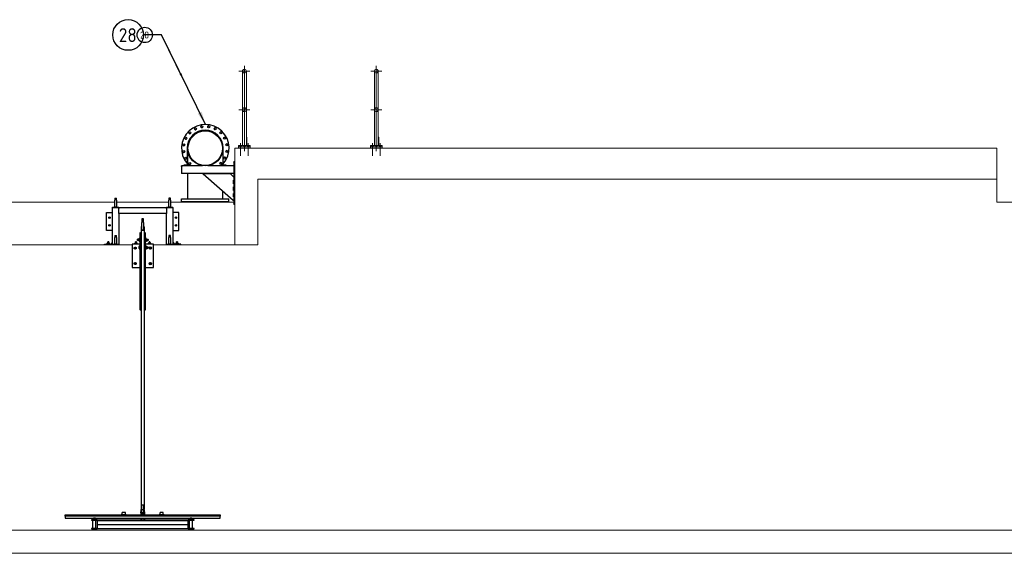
# Model space of a CAD drawing. Extents: x -89225 to 110569, y 13360 to 87647.
# Tile 169 of 256: x 47128 to 59887, y 15425 to 22342. Entities that reach past the tile are written whole.
import ezdxf

# ---------------------------------------------------------------- set-up
doc = ezdxf.new("R2010")
doc.units = 0
for name, color, linetype in [('Beluchtingstank', 253, 'Continuous'), ('INSTALLATIE', 6, 'Continuous'), ('INSTALLATIE @ 100', 6, 'Continuous'), ('INSTALLATIE @ 50', 6, 'Continuous')]:
    doc.layers.add(name, color=color, linetype=linetype)
doc.styles.add('ISO', font='ISO.SHX')

# ---------------------------------------------------------------- blocks, each defined once
blk = doc.blocks.new('*U82')
for points in [[(-5.72, 11.6), (0, 0)], [(0, 0), (2.32, 0)]]:
    blk.add_lwpolyline(points)
blk.add_circle((4.31, 0), 1.99)
blk.add_solid([(-5.22, 9.94), (-5.72, 11.6), (-4.71, 10.19)])
at = {"style": 'ISO'}
blk.add_attdef('NUMMER', (3.15, -0.83), '', height=1.8, dxfattribs=at)
blk = doc.blocks.new('*U561')
at = {"layer": 'INSTALLATIE @ 100'}
ref = blk.add_blockref('*U82', (48964, 22144), dxfattribs=dict(at, xscale=100, yscale=100, zscale=100, rotation=180))
ref.add_attrib('NUMMER', '28', (48413, 22052), dxfattribs={"layer": '0', "height": 180, "style": 'ISO'})
at = {"layer": 'INSTALLATIE @ 50'}
ref = blk.add_blockref('*U82', (48964, 22144), dxfattribs=dict(at, xscale=50, yscale=50, zscale=50, rotation=180))
ref.add_attrib('NUMMER', '28', (48688, 22098), dxfattribs={"layer": '0', "height": 90, "style": 'ISO'})

msp = doc.modelspace()

# ---------------------------------------------------------------- hatches: boundary and pattern name
at = {"layer": 'INSTALLATIE'}
h = msp.add_hatch(dxfattribs=at)
h.set_pattern_fill('ANSI31', color=256, scale=2540, style=0)
h.set_pattern_definition([(45, (-924.82, 25324.44), (-224.5064, 224.5064), [])])
edge = h.paths.add_edge_path()
edge.add_ellipse((49533, 20676), major_axis=(0, 229), ratio=1, start_angle=0, end_angle=360)
edge = h.paths.add_edge_path(flags=0)
edge.add_ellipse((49533, 20676), major_axis=(0, 224), ratio=1, start_angle=0, end_angle=360)
h = msp.add_hatch(dxfattribs=at)
h.set_pattern_fill('ANSI31', color=256, scale=2540, angle=15, style=0)
h.set_pattern_definition([(60, (-897.55, 25324.44), (-274.963, 158.7501), [])])
edge = h.paths.add_edge_path()
edge.add_line((48057, 15741), (48125, 15741))
edge.add_ellipse((48125, 15753), major_axis=(12, 0), ratio=1, start_angle=270, end_angle=360)
edge.add_line((48137, 15753), (48137, 15849))
edge.add_ellipse((48125, 15849), major_axis=(0, 12), ratio=1, start_angle=270, end_angle=360)
edge.add_line((48125, 15861), (48057, 15861))
edge.add_line((48057, 15861), (48057, 15855))
edge.add_line((48057, 15855), (48125, 15855))
edge.add_ellipse((48125, 15849), major_axis=(6, 0), ratio=1, start_angle=0, end_angle=90, ccw=False)
edge.add_line((48131, 15849), (48131, 15753))
edge.add_ellipse((48125, 15753), major_axis=(0, -6), ratio=1, start_angle=0, end_angle=90, ccw=False)
edge.add_line((48125, 15747), (48057, 15747))
edge.add_line((48057, 15747), (48057, 15741))
h = msp.add_hatch(dxfattribs=at)
h.set_pattern_fill('ANSI31', color=256, scale=2540, angle=90.0002, style=0)
h.set_pattern_definition([(135.0002, (-897.55, 25324.44), (-224.5056, -224.5072), [])])
edge = h.paths.add_edge_path()
edge.add_line((49319, 15741), (49387, 15741))
edge.add_line((49387, 15741), (49387, 15747))
edge.add_line((49387, 15747), (49319, 15747))
edge.add_ellipse((49319, 15753), major_axis=(-6, 0), ratio=1, start_angle=0, end_angle=90, ccw=False)
edge.add_line((49313, 15753), (49313, 15849))
edge.add_ellipse((49319, 15849), major_axis=(0, 6), ratio=1, start_angle=0, end_angle=90, ccw=False)
edge.add_line((49319, 15855), (49387, 15855))
edge.add_line((49387, 15855), (49387, 15861))
edge.add_line((49387, 15861), (49319, 15861))
edge.add_ellipse((49319, 15849), major_axis=(-12, 0), ratio=1, start_angle=270, end_angle=360)
edge.add_line((49307, 15849), (49307, 15753))
edge.add_ellipse((49319, 15753), major_axis=(0, -12), ratio=1, start_angle=270, end_angle=360)

# ---------------------------------------------------------------- linework, layer by layer
at = {"layer": 'Beluchtingstank', "lineweight": 9, "ltscale": 0.01}
for p, q in [((50040, 20639), (50040, 21746)), ((51749, 20639), (51749, 21746)), ((49968, 21675), (50111, 21675)), ((50015, 20710), (50015, 21675)), ((50065, 20710), (50065, 21675)), ((51677, 21675), (51820, 21675)), ((51724, 20710), (51724, 21675)), ((51774, 20710), (51774, 21675)), ((49968, 21175), (50111, 21175)), ((51677, 21175), (51820, 21175)), ((50071, 20820), (50065, 20820)), ((50071, 20720), (50071, 20820)), ((51780, 20820), (51774, 20820)), ((51780, 20720), (51780, 20820)), ((49965, 20695), (49965, 20710)), ((49965, 20710), (50115, 20710)), ((49965, 20695), (50115, 20695)), ((49965, 20695), (49965, 20675)), ((49982, 20695), (49982, 20710)), ((49990, 20579), (49990, 20741)), ((49998, 20695), (49998, 20710)), ((50032, 20695), (50032, 20710)), ((50048, 20695), (50048, 20710)), ((50071, 20720), (50065, 20720)), ((50082, 20695), (50082, 20710)), ((50090, 20579), (50090, 20741)), ((50098, 20695), (50098, 20710)), ((50115, 20695), (50115, 20710)), ((50115, 20695), (50115, 20675)), ((51674, 20695), (51674, 20710)), ((51674, 20710), (51824, 20710)), ((51674, 20695), (51824, 20695)), ((51674, 20695), (51674, 20675)), ((51691, 20695), (51691, 20710)), ((51699, 20579), (51699, 20741)), ((51707, 20695), (51707, 20710)), ((51741, 20695), (51741, 20710)), ((51757, 20695), (51757, 20710)), ((51780, 20720), (51774, 20720)), ((51791, 20695), (51791, 20710)), ((51799, 20579), (51799, 20741)), ((51807, 20695), (51807, 20710)), ((51824, 20695), (51824, 20710)), ((51824, 20695), (51824, 20675))]:
    msp.add_line(p, q, dxfattribs=at)
at = {"layer": 'Beluchtingstank', "lineweight": 9}
for p, q in [((49915, 20675), (49915, 19425)), ((58497, 20675), (49915, 20675)), ((59790, 20675), (58497, 20675)), ((59790, 20675), (59790, 19975)), ((50215, 19425), (50215, 20275)), ((50215, 20275), (58497, 20275)), ((58497, 20275), (58184, 20275)), ((59790, 20275), (58497, 20275)), ((59790, 20275), (58497, 20275)), ((46082, 19975), (48362, 19975)), ((48382, 19975), (49062, 19975)), ((49082, 19975), (49905, 19975)), ((59790, 19975), (65524, 19975)), ((48585, 19425), (45860, 19425)), ((49915, 19425), (48860, 19425)), ((49915, 19425), (50215, 19425)), ((65839, 15725), (11494, 15725)), ((11494, 15425), (65839, 15425))]:
    msp.add_line(p, q, dxfattribs=at)
at = {"layer": 'Beluchtingstank', "lineweight": 9, "ltscale": 0.01}
for centre, start, end in [((50040, 21675), 0, 180), ((51749, 21675), 0, 180), ((50040, 21675), 180, 0), ((51749, 21675), 180, 0), ((50040, 21175), 0, 180), ((51749, 21175), 0, 180), ((50040, 21175), 180, 0), ((51749, 21175), 180, 0)]:
    msp.add_arc(centre, 25, start, end, dxfattribs=at)
at = {"layer": 'INSTALLATIE'}
for p, q in [((49297, 20676), (49297, 20463)), ((49302, 20676), (49302, 20463)), ((49764, 20463), (49764, 20676)), ((49759, 20645), (49759, 20463)), ((49225, 20441), (49225, 20447)), ((49230, 20447), (49225, 20447)), ((49225, 20441), (49225, 20447)), ((49225, 20447), (49225, 20447)), ((49225, 20441), (49225, 20350)), ((49225, 20441), (49225, 20350)), ((49230, 20450), (49497, 20450)), ((49230, 20450), (49230, 20440)), ((49230, 20450), (49230, 20450)), ((49230, 20450), (49230, 20447)), ((49230, 20350), (49230, 20440)), ((49252, 20455), (49261, 20455)), ((49252, 20450), (49252, 20455)), ((49289, 20455), (49261, 20455)), ((49261, 20450), (49261, 20455)), ((49303, 20472), (49303, 20463)), ((49304, 20471), (49304, 20450)), ((49568, 20450), (49905, 20450)), ((49761, 20450), (49761, 20456)), ((49765, 20463), (49765, 20474)), ((49800, 20455), (49772, 20455)), ((49800, 20455), (49809, 20455)), ((49800, 20450), (49800, 20455)), ((49809, 20450), (49809, 20455)), ((49809, 20455), (49810, 20455)), ((49810, 20450), (49810, 20455)), ((49905, 20494), (49905, 20500)), ((49915, 20500), (49905, 20500)), ((49905, 20494), (49905, 20500)), ((49905, 20500), (49905, 20500)), ((49905, 20494), (49905, 19956)), ((49905, 20494), (49905, 20450)), ((49230, 20350), (49225, 20350)), ((49225, 20350), (49225, 20350)), ((49905, 20350), (49230, 20350)), ((49304, 20350), (49304, 20022)), ((49505, 20350), (49555, 20350)), ((49505, 20340), (49505, 20350)), ((49505, 20340), (49505, 20350)), ((49895, 20000), (49505, 20340)), ((49895, 20000), (49505, 20340)), ((49555, 20345), (49555, 20350)), ((49615, 20345), (49555, 20345)), ((49615, 20350), (49615, 20345)), ((49615, 20350), (49655, 20350)), ((49615, 20350), (49615, 20345)), ((49655, 20345), (49655, 20350)), ((49715, 20345), (49655, 20345)), ((49715, 20350), (49715, 20345)), ((49715, 20350), (49755, 20350)), ((49715, 20350), (49715, 20345)), ((49755, 20345), (49755, 20350)), ((49815, 20345), (49755, 20345)), ((49789, 20345), (49789, 20350)), ((49815, 20350), (49815, 20345)), ((49815, 20350), (49855, 20350)), ((49815, 20350), (49815, 20345)), ((49855, 20350), (49905, 20300)), ((49905, 20350), (49905, 20301)), ((49900, 20215), (49900, 20260)), ((49900, 20260), (49905, 20260)), ((49905, 20215), (49900, 20215)), ((49900, 20130), (49900, 20175)), ((49900, 20175), (49905, 20175)), ((49905, 20260), (49905, 20215)), ((49905, 20175), (49905, 20130)), ((49761, 20021), (49761, 20117)), ((49905, 20130), (49900, 20130)), ((49900, 20045), (49900, 20090)), ((49900, 20090), (49905, 20090)), ((49905, 20045), (49900, 20045)), ((49905, 20090), (49905, 20045)), ((48332, 19914), (48412, 19914)), ((48332, 19908), (48332, 19914)), ((48332, 19431), (48332, 19908)), ((48332, 19908), (48400, 19908)), ((48332, 19908), (48412, 19908)), ((48362, 20029), (48362, 20002)), ((48362, 20029), (48382, 20029)), ((48362, 19989), (48362, 20002)), ((48362, 19969), (48362, 19989)), ((48362, 19914), (48362, 19969)), ((48382, 19914), (48362, 19914)), ((48382, 20002), (48382, 20029)), ((48382, 20002), (48382, 19989)), ((48382, 19989), (48382, 19969)), ((48382, 19969), (48382, 19914)), ((48412, 19908), (48412, 19914)), ((48412, 19908), (49032, 19908)), ((48412, 19908), (48412, 19896)), ((49032, 19914), (49112, 19914)), ((49032, 19908), (49032, 19914)), ((49032, 19896), (49032, 19908)), ((49032, 19908), (49112, 19908)), ((49044, 19908), (49112, 19908)), ((49062, 20029), (49062, 20002)), ((49082, 20029), (49062, 20029)), ((49062, 19989), (49062, 20002)), ((49062, 19969), (49062, 19989)), ((49062, 19914), (49062, 19969)), ((49082, 19914), (49062, 19914)), ((49082, 20002), (49082, 20029)), ((49082, 20002), (49082, 19989)), ((49082, 19989), (49082, 19969)), ((49082, 19969), (49082, 19914)), ((49112, 19908), (49112, 19914)), ((49112, 19908), (49112, 19431)), ((49225, 20022), (49840, 20021)), ((49225, 19986), (49225, 20022)), ((49225, 19986), (49840, 19985)), ((49304, 19986), (49304, 19975)), ((49761, 19975), (49761, 19985)), ((49840, 19985), (49840, 20021)), ((49905, 20000), (49895, 20000)), ((49895, 20000), (49895, 20000)), ((49905, 20000), (49905, 19956)), ((49905, 19950), (49905, 19956)), ((49905, 19950), (49905, 19956)), ((49905, 19950), (49915, 19950)), ((49905, 19950), (49905, 19950)), ((48252, 19843), (48332, 19843)), ((48252, 19608), (48252, 19843)), ((48412, 19828), (48412, 19896)), ((48412, 19828), (48412, 19431)), ((49032, 19828), (48412, 19828)), ((49032, 19896), (49032, 19828)), ((49032, 19431), (49032, 19828)), ((49192, 19843), (49112, 19843)), ((49192, 19608), (49192, 19843)), ((48702, 19659), (48702, 16003)), ((48710, 19659), (48711, 19659)), ((48711, 19609), (48711, 19659)), ((48712, 19762), (48712, 19712)), ((48732, 19762), (48712, 19762)), ((48712, 19613), (48712, 19712)), ((48732, 19712), (48732, 19762)), ((48732, 19712), (48732, 19613)), ((48733, 19659), (48734, 19659)), ((48733, 19659), (48733, 19609)), ((48742, 19659), (48742, 16003)), ((48332, 19608), (48252, 19608)), ((48362, 19546), (48362, 19519)), ((48362, 19546), (48382, 19546)), ((48382, 19519), (48382, 19546)), ((48685, 19581), (48685, 18581)), ((48691, 19581), (48685, 19581)), ((48691, 19581), (48697, 19581)), ((48691, 19581), (48691, 18581)), ((48702, 19581), (48697, 19581)), ((48733, 19609), (48711, 19609)), ((48712, 19609), (48712, 19613)), ((48732, 19613), (48712, 19613)), ((48732, 19609), (48732, 19613)), ((48748, 19581), (48742, 19581)), ((48754, 19581), (48748, 19581)), ((48754, 19581), (48760, 19581)), ((48754, 18581), (48754, 19581)), ((48760, 18581), (48760, 19581)), ((49062, 19546), (49062, 19519)), ((49082, 19546), (49062, 19546)), ((49082, 19519), (49082, 19546)), ((49112, 19608), (49192, 19608)), ((48226, 19431), (48314, 19431)), ((48226, 19425), (48226, 19431)), ((48291, 19434), (48261, 19434)), ((48261, 19431), (48261, 19434)), ((48264, 19447), (48263, 19446)), ((48263, 19446), (48263, 19446)), ((48263, 19435), (48263, 19446)), ((48263, 19435), (48263, 19446)), ((48263, 19435), (48263, 19435)), ((48264, 19434), (48263, 19435)), ((48264, 19447), (48266, 19447)), ((48266, 19447), (48276, 19447)), ((48269, 19454), (48268, 19451)), ((48284, 19451), (48268, 19451)), ((48268, 19447), (48268, 19451)), ((48270, 19454), (48269, 19454)), ((48269, 19446), (48269, 19435)), ((48270, 19446), (48269, 19446)), ((48269, 19435), (48270, 19435)), ((48282, 19463), (48270, 19463)), ((48270, 19463), (48270, 19462)), ((48270, 19463), (48270, 19463)), ((48270, 19462), (48270, 19462)), ((48270, 19462), (48270, 19454)), ((48270, 19454), (48270, 19462)), ((48276, 19454), (48270, 19454)), ((48270, 19454), (48270, 19454)), ((48270, 19435), (48270, 19446)), ((48276, 19462), (48276, 19462)), ((48276, 19454), (48276, 19462)), ((48276, 19462), (48276, 19454)), ((48276, 19454), (48276, 19454)), ((48282, 19454), (48276, 19454)), ((48276, 19447), (48287, 19447)), ((48282, 19462), (48282, 19463)), ((48282, 19463), (48282, 19463)), ((48282, 19462), (48282, 19462)), ((48282, 19454), (48282, 19462)), ((48282, 19462), (48282, 19454)), ((48283, 19454), (48282, 19454)), ((48282, 19454), (48282, 19454)), ((48284, 19446), (48282, 19446)), ((48282, 19446), (48282, 19435)), ((48282, 19435), (48284, 19435)), ((48283, 19454), (48284, 19451)), ((48284, 19447), (48284, 19451)), ((48284, 19435), (48284, 19446)), ((48287, 19447), (48288, 19447)), ((48288, 19447), (48290, 19446)), ((48288, 19434), (48290, 19435)), ((48290, 19446), (48290, 19435)), ((48290, 19446), (48290, 19446)), ((48290, 19435), (48290, 19446)), ((48290, 19435), (48290, 19435)), ((48291, 19431), (48291, 19434)), ((48314, 19431), (48320, 19431)), ((48314, 19431), (48314, 19425)), ((48320, 19434), (48320, 19449)), ((48326, 19449), (48320, 19449)), ((48320, 19425), (48320, 19434)), ((48326, 19449), (48326, 19434)), ((48326, 19434), (48326, 19425)), ((48332, 19431), (48412, 19431)), ((48332, 19425), (48332, 19431)), ((48362, 19506), (48362, 19519)), ((48362, 19486), (48362, 19506)), ((48362, 19431), (48362, 19486)), ((48382, 19431), (48362, 19431)), ((48382, 19519), (48382, 19506)), ((48382, 19506), (48382, 19486)), ((48382, 19486), (48382, 19431)), ((48412, 19425), (48412, 19431)), ((48685, 19431), (48585, 19431)), ((48585, 19431), (48585, 19131)), ((48650, 19434), (48620, 19434)), ((48620, 19431), (48620, 19434)), ((48623, 19447), (48621, 19446)), ((48621, 19446), (48621, 19446)), ((48621, 19435), (48621, 19446)), ((48621, 19435), (48621, 19446)), ((48621, 19435), (48621, 19435)), ((48623, 19434), (48621, 19435)), ((48623, 19447), (48624, 19447)), ((48624, 19447), (48635, 19447)), ((48628, 19454), (48627, 19451)), ((48643, 19451), (48627, 19451)), ((48627, 19447), (48627, 19451)), ((48627, 19446), (48627, 19435)), ((48629, 19446), (48627, 19446)), ((48627, 19435), (48629, 19435)), ((48629, 19454), (48628, 19454)), ((48641, 19463), (48629, 19463)), ((48629, 19463), (48629, 19462)), ((48629, 19463), (48629, 19463)), ((48629, 19462), (48629, 19462)), ((48629, 19462), (48629, 19454)), ((48629, 19454), (48629, 19462)), ((48635, 19454), (48629, 19454)), ((48629, 19454), (48629, 19454)), ((48629, 19435), (48629, 19446)), ((48635, 19462), (48635, 19462)), ((48635, 19454), (48635, 19462)), ((48635, 19462), (48635, 19454)), ((48635, 19454), (48635, 19454)), ((48641, 19454), (48635, 19454)), ((48635, 19447), (48645, 19447)), ((48641, 19462), (48641, 19463)), ((48641, 19463), (48641, 19463)), ((48641, 19462), (48641, 19462)), ((48641, 19454), (48641, 19462)), ((48641, 19462), (48641, 19454)), ((48642, 19454), (48641, 19454)), ((48641, 19454), (48641, 19454)), ((48642, 19446), (48641, 19446)), ((48641, 19446), (48641, 19435)), ((48641, 19435), (48642, 19435)), ((48642, 19454), (48643, 19451)), ((48642, 19435), (48642, 19446)), ((48643, 19447), (48643, 19451)), ((48645, 19447), (48647, 19447)), ((48647, 19447), (48648, 19446)), ((48647, 19434), (48648, 19435)), ((48648, 19446), (48648, 19435)), ((48648, 19446), (48648, 19446)), ((48648, 19435), (48648, 19446)), ((48648, 19435), (48648, 19435)), ((48650, 19431), (48650, 19434)), ((48653, 19495), (48654, 19496)), ((48653, 19481), (48653, 19495)), ((48653, 19481), (48654, 19480)), ((48654, 19496), (48654, 19480)), ((48666, 19496), (48654, 19496)), ((48666, 19480), (48654, 19480)), ((48666, 19477), (48666, 19499)), ((48671, 19499), (48666, 19499)), ((48671, 19477), (48666, 19477)), ((48671, 19499), (48673, 19502)), ((48671, 19477), (48671, 19499)), ((48671, 19477), (48673, 19474)), ((48672, 19500), (48672, 19493)), ((48672, 19500), (48672, 19500)), ((48672, 19500), (48672, 19500)), ((48672, 19493), (48672, 19481)), ((48672, 19481), (48672, 19476)), ((48672, 19476), (48672, 19476)), ((48672, 19401), (48672, 19400)), ((48672, 19401), (48672, 19401)), ((48672, 19400), (48672, 19393)), ((48680, 19502), (48673, 19502)), ((48681, 19501), (48673, 19501)), ((48681, 19499), (48673, 19499)), ((48681, 19486), (48673, 19486)), ((48681, 19475), (48673, 19475)), ((48680, 19474), (48673, 19474)), ((48681, 19401), (48673, 19401)), ((48681, 19399), (48673, 19399)), ((48681, 19501), (48680, 19502)), ((48681, 19475), (48680, 19474)), ((48682, 19499), (48681, 19501)), ((48681, 19501), (48681, 19499)), ((48681, 19499), (48681, 19486)), ((48681, 19499), (48682, 19499)), ((48681, 19486), (48681, 19475)), ((48682, 19477), (48681, 19475)), ((48681, 19477), (48682, 19477)), ((48681, 19401), (48681, 19399)), ((48681, 19400), (48682, 19400)), ((48681, 19399), (48681, 19387)), ((48682, 19513), (48682, 19463)), ((48682, 19513), (48685, 19513)), ((48682, 19463), (48685, 19463)), ((48682, 19414), (48682, 19364)), ((48682, 19414), (48685, 19414)), ((48691, 19496), (48702, 19496)), ((48691, 19480), (48702, 19480)), ((48691, 19397), (48702, 19397)), ((48742, 19496), (48754, 19496)), ((48742, 19480), (48754, 19480)), ((48742, 19397), (48754, 19397)), ((48760, 19513), (48763, 19513)), ((48760, 19463), (48763, 19463)), ((48860, 19431), (48760, 19431)), ((48760, 19414), (48763, 19414)), ((48763, 19513), (48763, 19463)), ((48763, 19499), (48764, 19502)), ((48763, 19477), (48764, 19474)), ((48763, 19414), (48763, 19364)), ((48763, 19400), (48764, 19402)), ((48764, 19502), (48772, 19502)), ((48764, 19501), (48764, 19501)), ((48764, 19501), (48764, 19501)), ((48764, 19495), (48772, 19495)), ((48764, 19481), (48772, 19481)), ((48764, 19475), (48764, 19475)), ((48764, 19475), (48764, 19475)), ((48764, 19474), (48772, 19474)), ((48764, 19402), (48772, 19402)), ((48764, 19395), (48772, 19395)), ((48773, 19499), (48772, 19502)), ((48773, 19477), (48772, 19474)), ((48773, 19400), (48772, 19402)), ((48773, 19499), (48773, 19477)), ((48773, 19499), (48779, 19499)), ((48773, 19477), (48779, 19477)), ((48773, 19400), (48773, 19377)), ((48773, 19400), (48779, 19400)), ((48779, 19499), (48779, 19477)), ((48779, 19496), (48790, 19496)), ((48779, 19480), (48790, 19480)), ((48779, 19400), (48779, 19377)), ((48779, 19397), (48790, 19397)), ((48790, 19480), (48790, 19496)), ((48792, 19495), (48790, 19496)), ((48792, 19481), (48790, 19480)), ((48790, 19381), (48790, 19397)), ((48792, 19395), (48790, 19397)), ((48792, 19495), (48792, 19481)), ((48792, 19395), (48792, 19382)), ((48825, 19434), (48795, 19434)), ((48795, 19431), (48795, 19434)), ((48798, 19447), (48796, 19446)), ((48796, 19446), (48796, 19446)), ((48796, 19435), (48796, 19446)), ((48796, 19435), (48796, 19446)), ((48796, 19435), (48796, 19435)), ((48798, 19434), (48796, 19435)), ((48798, 19447), (48799, 19447)), ((48799, 19447), (48810, 19447)), ((48803, 19454), (48802, 19451)), ((48818, 19451), (48802, 19451)), ((48802, 19447), (48802, 19451)), ((48802, 19446), (48802, 19435)), ((48804, 19446), (48802, 19446)), ((48802, 19435), (48804, 19435)), ((48804, 19454), (48803, 19454)), ((48816, 19463), (48804, 19463)), ((48804, 19463), (48804, 19462)), ((48804, 19463), (48804, 19463)), ((48804, 19462), (48804, 19462)), ((48804, 19462), (48804, 19454)), ((48804, 19454), (48804, 19462)), ((48810, 19454), (48804, 19454)), ((48804, 19454), (48804, 19454)), ((48804, 19435), (48804, 19446)), ((48810, 19462), (48810, 19462)), ((48810, 19454), (48810, 19462)), ((48810, 19462), (48810, 19454)), ((48810, 19454), (48810, 19454)), ((48816, 19454), (48810, 19454)), ((48810, 19447), (48820, 19447)), ((48816, 19462), (48816, 19463)), ((48816, 19463), (48816, 19463)), ((48816, 19462), (48816, 19462)), ((48816, 19454), (48816, 19462)), ((48816, 19462), (48816, 19454)), ((48817, 19454), (48816, 19454)), ((48816, 19454), (48816, 19454)), ((48817, 19446), (48816, 19446)), ((48816, 19446), (48816, 19435)), ((48816, 19435), (48817, 19435)), ((48817, 19454), (48818, 19451)), ((48817, 19435), (48817, 19446)), ((48818, 19447), (48818, 19451)), ((48820, 19447), (48822, 19447)), ((48822, 19447), (48823, 19446)), ((48822, 19434), (48823, 19435)), ((48823, 19446), (48823, 19435)), ((48823, 19446), (48823, 19446)), ((48823, 19435), (48823, 19446)), ((48823, 19435), (48823, 19435)), ((48825, 19431), (48825, 19434)), ((48860, 19131), (48860, 19431)), ((49032, 19431), (49112, 19431)), ((49032, 19425), (49032, 19431)), ((49062, 19506), (49062, 19519)), ((49062, 19486), (49062, 19506)), ((49062, 19431), (49062, 19486)), ((49082, 19431), (49062, 19431)), ((49082, 19519), (49082, 19506)), ((49082, 19506), (49082, 19486)), ((49082, 19486), (49082, 19431)), ((49112, 19425), (49112, 19431)), ((49124, 19449), (49118, 19449)), ((49118, 19434), (49118, 19449)), ((49118, 19434), (49118, 19425)), ((49124, 19449), (49124, 19434)), ((49124, 19434), (49124, 19425)), ((49130, 19431), (49124, 19431)), ((49218, 19431), (49130, 19431)), ((49130, 19425), (49130, 19431)), ((49183, 19434), (49153, 19434)), ((49153, 19431), (49153, 19434)), ((49156, 19447), (49155, 19446)), ((49155, 19446), (49155, 19446)), ((49155, 19435), (49155, 19446)), ((49155, 19435), (49155, 19446)), ((49155, 19435), (49155, 19435)), ((49156, 19434), (49155, 19435)), ((49156, 19447), (49158, 19447)), ((49158, 19447), (49168, 19447)), ((49161, 19454), (49160, 19451)), ((49176, 19451), (49160, 19451)), ((49160, 19447), (49160, 19451)), ((49162, 19454), (49161, 19454)), ((49161, 19446), (49161, 19435)), ((49162, 19446), (49161, 19446)), ((49161, 19435), (49162, 19435)), ((49174, 19463), (49162, 19463)), ((49162, 19463), (49162, 19462)), ((49162, 19463), (49162, 19463)), ((49162, 19462), (49162, 19462)), ((49162, 19462), (49162, 19454)), ((49162, 19454), (49162, 19462)), ((49168, 19454), (49162, 19454)), ((49162, 19454), (49162, 19454)), ((49162, 19435), (49162, 19446)), ((49168, 19462), (49168, 19462)), ((49168, 19454), (49168, 19462)), ((49168, 19462), (49168, 19454)), ((49168, 19454), (49168, 19454)), ((49174, 19454), (49168, 19454)), ((49168, 19447), (49179, 19447)), ((49174, 19462), (49174, 19463)), ((49174, 19463), (49174, 19463)), ((49174, 19462), (49174, 19462)), ((49174, 19454), (49174, 19462)), ((49174, 19462), (49174, 19454)), ((49175, 19454), (49174, 19454)), ((49174, 19454), (49174, 19454)), ((49176, 19446), (49174, 19446)), ((49174, 19446), (49174, 19435)), ((49174, 19435), (49176, 19435)), ((49175, 19454), (49176, 19451)), ((49176, 19447), (49176, 19451)), ((49176, 19435), (49176, 19446)), ((49179, 19447), (49180, 19447)), ((49180, 19447), (49182, 19446)), ((49180, 19434), (49182, 19435)), ((49182, 19446), (49182, 19435)), ((49182, 19446), (49182, 19446)), ((49182, 19435), (49182, 19446)), ((49182, 19435), (49182, 19435)), ((49183, 19431), (49183, 19434)), ((49218, 19425), (49218, 19431)), ((48672, 19393), (48672, 19381)), ((48672, 19381), (48672, 19377)), ((48672, 19377), (48672, 19376)), ((48681, 19387), (48673, 19387)), ((48681, 19376), (48673, 19376)), ((48681, 19387), (48681, 19376)), ((48681, 19378), (48682, 19378)), ((48682, 19364), (48685, 19364)), ((48691, 19381), (48702, 19381)), ((48742, 19381), (48754, 19381)), ((48760, 19364), (48763, 19364)), ((48763, 19377), (48764, 19375)), ((48764, 19382), (48772, 19382)), ((48764, 19375), (48772, 19375)), ((48773, 19377), (48772, 19375)), ((48773, 19377), (48779, 19377)), ((48779, 19381), (48790, 19381)), ((48792, 19382), (48790, 19381)), ((48585, 19131), (48685, 19131)), ((48760, 19131), (48860, 19131)), ((48691, 18581), (48685, 18581)), ((48691, 18581), (48697, 18581)), ((48697, 18581), (48702, 18581)), ((48742, 18581), (48748, 18581)), ((48754, 18581), (48748, 18581)), ((48754, 18581), (48760, 18581)), ((48498, 15955), (48457, 15955)), ((48457, 15930), (48457, 15955)), ((48498, 15930), (48498, 15955)), ((48697, 15992), (48697, 15962)), ((48697, 15992), (48707, 15992)), ((48707, 15962), (48697, 15962)), ((48697, 15952), (48697, 15962)), ((48697, 15952), (48707, 15952)), ((48697, 15952), (48697, 15922)), ((48702, 16001), (48702, 16003)), ((48706, 16003), (48706, 16001)), ((48707, 15962), (48707, 15992)), ((48707, 15962), (48707, 15922)), ((48710, 16004), (48711, 16004)), ((48711, 16003), (48710, 16003)), ((48710, 16001), (48711, 16001)), ((48711, 16000), (48710, 16000)), ((48711, 16004), (48711, 16054)), ((48711, 16054), (48712, 16054)), ((48712, 16053), (48711, 16053)), ((48712, 16050), (48711, 16050)), ((48711, 16050), (48712, 16050)), ((48711, 16003), (48711, 16004)), ((48711, 16001), (48711, 16003)), ((48711, 16000), (48711, 16001)), ((48712, 15995), (48712, 16055)), ((48712, 16055), (48732, 16055)), ((48712, 15995), (48732, 15995)), ((48712, 15960), (48712, 15995)), ((48712, 15960), (48712, 15932)), ((48732, 16055), (48732, 15995)), ((48732, 16054), (48733, 16054)), ((48733, 16053), (48732, 16053)), ((48733, 16050), (48732, 16050)), ((48732, 16050), (48733, 16050)), ((48732, 15995), (48732, 15960)), ((48732, 15932), (48732, 15960)), ((48733, 16054), (48733, 16004)), ((48733, 16004), (48733, 16003)), ((48733, 16004), (48734, 16004)), ((48734, 16003), (48733, 16003)), ((48733, 16003), (48733, 16001)), ((48733, 16001), (48734, 16001)), ((48733, 16001), (48733, 16000)), ((48734, 16000), (48733, 16000)), ((48737, 15992), (48737, 15962)), ((48737, 15992), (48747, 15992)), ((48747, 15962), (48737, 15962)), ((48737, 15952), (48737, 15962)), ((48737, 15952), (48747, 15952)), ((48737, 15952), (48737, 15922)), ((48738, 16001), (48738, 16003)), ((48742, 16003), (48742, 16001)), ((48747, 15962), (48747, 15992)), ((48747, 15962), (48747, 15922)), ((48988, 15955), (48947, 15955)), ((48947, 15930), (48947, 15955)), ((48988, 15930), (48988, 15955)), ((47717, 15921), (47717, 15922)), ((47717, 15922), (49727, 15922)), ((47717, 15918), (47717, 15921)), ((47717, 15916), (47717, 15918)), ((47717, 15918), (49727, 15918)), ((47717, 15908), (47717, 15916)), ((47717, 15908), (47717, 15905)), ((47717, 15905), (47717, 15881)), ((49727, 15905), (47717, 15905)), ((47717, 15881), (48085, 15881)), ((48125, 15861), (48057, 15861)), ((48057, 15861), (48057, 15855)), ((48057, 15855), (48125, 15855)), ((48078, 15747), (48078, 15855)), ((48085, 15881), (48085, 15861)), ((48110, 15881), (48085, 15881)), ((48085, 15861), (48087, 15861)), ((48087, 15861), (48087, 15879)), ((48091, 15879), (48087, 15879)), ((48091, 15881), (48091, 15879)), ((48091, 15879), (48104, 15879)), ((48104, 15881), (48104, 15879)), ((48108, 15879), (48104, 15879)), ((48108, 15879), (48108, 15861)), ((48108, 15861), (48110, 15861)), ((48110, 15881), (49335, 15881)), ((48110, 15861), (48110, 15881)), ((48116, 15747), (48116, 15855)), ((48131, 15849), (48131, 15753)), ((48137, 15861), (49307, 15861)), ((48137, 15861), (48137, 15849)), ((48137, 15753), (48137, 15849)), ((48137, 15849), (49307, 15849)), ((49307, 15846), (48137, 15846)), ((48445, 15925), (48445, 15930)), ((48445, 15930), (48461, 15930)), ((48461, 15925), (48445, 15925)), ((48457, 15925), (48452, 15922)), ((48461, 15925), (48461, 15930)), ((48461, 15930), (48493, 15930)), ((48493, 15925), (48461, 15925)), ((48493, 15925), (48493, 15930)), ((48493, 15930), (48509, 15930)), ((48509, 15925), (48493, 15925)), ((48498, 15925), (48503, 15922)), ((48509, 15925), (48509, 15930)), ((48697, 15881), (48697, 15861)), ((48707, 15881), (48707, 15861)), ((48732, 15932), (48712, 15932)), ((48737, 15881), (48737, 15861)), ((48747, 15881), (48747, 15861)), ((48935, 15925), (48935, 15930)), ((48935, 15930), (48951, 15930)), ((48951, 15925), (48935, 15925)), ((48947, 15925), (48942, 15922)), ((48951, 15930), (48983, 15930)), ((48951, 15925), (48951, 15930)), ((48983, 15925), (48951, 15925)), ((48983, 15925), (48983, 15930)), ((48983, 15930), (48999, 15930)), ((48999, 15925), (48983, 15925)), ((48988, 15925), (48993, 15922)), ((48999, 15925), (48999, 15930)), ((49307, 15849), (49307, 15861)), ((49307, 15849), (49307, 15753)), ((49313, 15753), (49313, 15849)), ((49387, 15861), (49319, 15861)), ((49319, 15855), (49387, 15855)), ((49328, 15747), (49328, 15855)), ((49335, 15881), (49335, 15861)), ((49360, 15881), (49335, 15881)), ((49337, 15861), (49337, 15879)), ((49341, 15879), (49337, 15879)), ((49341, 15881), (49341, 15879)), ((49341, 15879), (49354, 15879)), ((49354, 15881), (49354, 15879)), ((49358, 15879), (49354, 15879)), ((49358, 15879), (49358, 15861)), ((49358, 15861), (49360, 15861)), ((49360, 15881), (49727, 15881)), ((49360, 15861), (49360, 15881)), ((49366, 15747), (49366, 15855)), ((49387, 15855), (49387, 15861)), ((49727, 15922), (49727, 15921)), ((49727, 15921), (49727, 15918)), ((49727, 15918), (49727, 15916)), ((49727, 15916), (49727, 15908)), ((49727, 15905), (49727, 15908)), ((49727, 15881), (49727, 15905)), ((48125, 15747), (48057, 15747)), ((48057, 15747), (48057, 15741)), ((48057, 15741), (48125, 15741)), ((48078, 15725), (48078, 15741)), ((48116, 15725), (48116, 15741)), ((48137, 15799), (49307, 15799)), ((48137, 15753), (48137, 15741)), ((49307, 15741), (48137, 15741)), ((49307, 15741), (49307, 15753)), ((49387, 15747), (49319, 15747)), ((49319, 15741), (49387, 15741)), ((49328, 15725), (49328, 15741)), ((49366, 15725), (49366, 15741)), ((49387, 15741), (49387, 15747))]:
    msp.add_line(p, q, dxfattribs=at)
for centre, radius in [((49405, 20928), 13), ((49489, 20955), 13), ((49577, 20955), 13), ((49661, 20928), 13), ((49281, 20805), 13), ((49533, 20676), 229), ((49533, 20676), 224), ((49333, 20876), 13), ((49733, 20876), 13), ((49784, 20805), 13), ((49254, 20720), 13), ((49812, 20720), 13), ((49254, 20632), 13), ((49281, 20548), 13), ((49784, 20548), 13), ((49812, 20632), 13), ((49333, 20477), 13), ((49733, 20477), 13), ((48292, 19776), 10), ((49152, 19776), 10), ((48292, 19676), 10), ((49152, 19676), 10), ((48820, 19381), 15), ((48625, 19381), 11.2), ((48625, 19381), 7.5), ((48625, 19381), 8), ((48625, 19381), 8), ((48820, 19381), 11.2), ((48820, 19381), 7.5), ((48820, 19381), 8), ((48820, 19381), 8), ((48625, 19181), 11.2), ((48625, 19181), 7.5), ((48625, 19181), 8), ((48625, 19181), 8), ((48820, 19181), 15), ((48820, 19181), 11.2), ((48820, 19181), 7.5), ((48820, 19181), 8), ((48820, 19181), 8)]:
    msp.add_circle(centre, radius, dxfattribs=at)
for centre, radius, start, end in [((49533, 20676), 308, 318.8294, 220.0087), ((49405, 20928), 13, 117.1134, 296.8756), ((49489, 20955), 13, 99.1134, 278.8756), ((49577, 20955), 13, 81.1134, 260.8756), ((49661, 20928), 13, 63.1134, 242.8756), ((49281, 20805), 13, 153.1134, 332.8756), ((49531, 20676), 233, 0, 180), ((49531, 20676), 228, 86.7241, 180), ((49333, 20876), 13, 135.1134, 314.8756), ((49733, 20876), 13, 45.1134, 224.8756), ((49784, 20804), 13, 27.1134, 206.8756), ((49254, 20721), 13, 171.1134, 350.8756), ((49812, 20720), 13, 9.1134, 188.8756), ((49254, 20632), 13, 189.1134, 8.8756), ((49281, 20548), 13, 207.1134, 26.8756), ((49784, 20548), 13, 333.1134, 152.8756), ((49812, 20632), 13, 351.1134, 170.8756), ((49289, 20463), 13, 270, 0), ((49289, 20463), 8, 270, 0), ((49290, 20463), 13, 270, 0), ((49533, 20676), 308, 221.4368, 227.2469), ((49333, 20477), 13, 225.1134, 44.8756), ((49732, 20476), 13, 315.1134, 134.8756), ((49533, 20676), 307, 312.7531, 317.4335), ((49772, 20463), 13, 180, 270), ((49772, 20463), 8, 180, 270), ((49773, 20463), 8, 180, 270), ((48125, 15849), 12, 0, 90), ((48125, 15849), 6, 0, 90), ((49319, 15849), 12, 90, 180), ((49319, 15849), 6, 90, 180), ((48125, 15753), 12, 270, 0), ((48125, 15753), 6, 270, 0), ((49319, 15753), 12, 180, 270), ((49319, 15753), 6, 180, 270)]:
    msp.add_arc(centre, radius, start, end, dxfattribs=at)
for centre, major_axis, start_param, end_param in [((48710, 19659), (-8, 0), 4.712389, 6.283185), ((48734, 19659), (8, 0), 0, 1.570796), ((48710, 16003), (-8, 0), 4.712389, 6.283185), ((48710, 16001), (-8, 0), 0, 1.570796), ((48710, 16003), (-4, 0), 4.712389, 6.283185), ((48710, 16001), (-4, 0), 0, 1.570796), ((48734, 16003), (8, 0), 0, 1.570796), ((48734, 16003), (4, 0), 0, 1.570796), ((48734, 16001), (4, 0), 4.712389, 6.283185), ((48734, 16001), (8, 0), 4.712389, 6.283185)]:
    msp.add_ellipse(centre, major_axis=major_axis, ratio=0.088894, start_param=start_param, end_param=end_param, dxfattribs=at)
for points, weights in [([(48263, 19446), (48264, 19447), (48266, 19447)], [1, 1.02824688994, 1]), ([(48266, 19434), (48264, 19434), (48263, 19435)], [1, 1.02824688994, 1]), ([(48266, 19447), (48267, 19447), (48269, 19446)], [1, 1.02824688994, 1]), ([(48269, 19435), (48267, 19434), (48266, 19434)], [1, 1.02824688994, 1]), ([(48270, 19462), (48273, 19464), (48276, 19462)], [1, 1.15, 1]), ([(48270, 19446), (48273, 19447), (48276, 19447)], [1, 1.02824688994, 1]), ([(48276, 19434), (48273, 19434), (48270, 19435)], [1, 1.02824688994, 1]), ([(48276, 19462), (48279, 19464), (48282, 19462)], [1, 1.15, 1]), ([(48276, 19447), (48279, 19447), (48282, 19446)], [1, 1.02824688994, 1]), ([(48282, 19435), (48279, 19434), (48276, 19434)], [1, 1.02824688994, 1]), ([(48284, 19446), (48285, 19447), (48287, 19447)], [1, 1.02824688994, 1]), ([(48287, 19434), (48285, 19434), (48284, 19435)], [1, 1.02824688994, 1]), ([(48287, 19447), (48288, 19447), (48290, 19446)], [1, 1.02824688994, 1]), ([(48290, 19435), (48288, 19434), (48287, 19434)], [1, 1.02824688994, 1]), ([(48613, 19388), (48619, 19392), (48625, 19395)], [1, 1.15470053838, 1]), ([(48621, 19446), (48623, 19447), (48624, 19447)], [1, 1.02824688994, 1]), ([(48624, 19434), (48623, 19434), (48621, 19435)], [1, 1.02824688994, 1]), ([(48624, 19447), (48626, 19447), (48627, 19446)], [1, 1.02824688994, 1]), ([(48627, 19435), (48626, 19434), (48624, 19434)], [1, 1.02824688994, 1]), ([(48625, 19395), (48631, 19392), (48637, 19388)], [1, 1.15470053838, 1]), ([(48629, 19462), (48632, 19464), (48635, 19462)], [1, 1.15, 1]), ([(48629, 19446), (48632, 19447), (48635, 19447)], [1, 1.02824688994, 1]), ([(48635, 19434), (48632, 19434), (48629, 19435)], [1, 1.02824688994, 1]), ([(48635, 19462), (48638, 19464), (48641, 19462)], [1, 1.15, 1]), ([(48635, 19447), (48637, 19447), (48641, 19446)], [1, 1.02824688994, 1]), ([(48641, 19435), (48637, 19434), (48635, 19434)], [1, 1.02824688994, 1]), ([(48642, 19446), (48644, 19447), (48645, 19447)], [1, 1.02824688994, 1]), ([(48645, 19434), (48644, 19434), (48642, 19435)], [1, 1.02824688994, 1]), ([(48645, 19447), (48646, 19447), (48648, 19446)], [1, 1.02824688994, 1]), ([(48648, 19435), (48646, 19434), (48645, 19434)], [1, 1.02824688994, 1]), ([(48673, 19502), (48672, 19501), (48672, 19501)], [1, 1.03071907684, 1.04923830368]), ([(48673, 19501), (48672, 19500), (48672, 19500)], [1, 1.0379548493, 1]), ([(48672, 19500), (48672, 19500), (48673, 19499)], [1, 1.0379548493, 1]), ([(48672, 19499), (48672, 19499), (48672, 19498)], [1.07217469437, 1.08252584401, 1.07217469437]), ([(48673, 19499), (48672, 19496), (48672, 19493)], [1, 1.0379548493, 1]), ([(48672, 19493), (48672, 19490), (48673, 19486)], [1, 1.0379548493, 1]), ([(48672, 19490), (48672, 19488), (48672, 19486)], [1.07217469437, 1.08252584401, 1.07217469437]), ([(48673, 19486), (48672, 19483), (48672, 19481)], [1, 1.0379548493, 1]), ([(48672, 19481), (48672, 19478), (48673, 19475)], [1, 1.0379548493, 1]), ([(48672, 19479), (48672, 19478), (48672, 19477)], [1.07217469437, 1.08252584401, 1.07217469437]), ([(48672, 19476), (48672, 19475), (48673, 19474)], [1.04923830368, 1.03071907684, 1]), ([(48673, 19475), (48672, 19476), (48672, 19476)], [1, 1.02835685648, 1.0143417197]), ([(48673, 19401), (48672, 19401), (48672, 19400)], [1, 1.0379548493, 1]), ([(48672, 19400), (48672, 19400), (48673, 19399)], [1, 1.0379548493, 1]), ([(48673, 19399), (48672, 19396), (48672, 19393)], [1, 1.0379548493, 1]), ([(48681, 19501), (48681, 19501), (48680, 19502)], [1.03576111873, 1.02063226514, 1]), ([(48680, 19474), (48681, 19475), (48681, 19475)], [1, 1.02063226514, 1.03576111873]), ([(48681, 19499), (48681, 19500), (48681, 19500)], [1.07460144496, 1.06860781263, 1.04954545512]), ([(48681, 19476), (48681, 19476), (48681, 19477)], [1.04954545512, 1.06860781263, 1.07460144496]), ([(48764, 19502), (48762, 19499), (48764, 19495)], [1, 1.15470053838, 1]), ([(48764, 19495), (48762, 19488), (48764, 19481)], [1, 1.15470053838, 1]), ([(48764, 19481), (48762, 19478), (48764, 19474)], [1, 1.15470053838, 1]), ([(48764, 19402), (48762, 19399), (48764, 19395)], [1, 1.15470053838, 1]), ([(48764, 19395), (48762, 19389), (48764, 19382)], [1, 1.15470053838, 1]), ([(48772, 19495), (48774, 19499), (48772, 19502)], [1, 1.15470053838, 1]), ([(48772, 19481), (48774, 19488), (48772, 19495)], [1, 1.15470053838, 1]), ([(48772, 19474), (48774, 19478), (48772, 19481)], [1, 1.15470053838, 1]), ([(48772, 19395), (48774, 19399), (48772, 19402)], [1, 1.15470053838, 1]), ([(48772, 19382), (48774, 19389), (48772, 19395)], [1, 1.15470053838, 1]), ([(48796, 19446), (48798, 19447), (48799, 19447)], [1, 1.02824688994, 1]), ([(48799, 19434), (48798, 19434), (48796, 19435)], [1, 1.02824688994, 1]), ([(48799, 19447), (48801, 19447), (48802, 19446)], [1, 1.02824688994, 1]), ([(48802, 19435), (48801, 19434), (48799, 19434)], [1, 1.02824688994, 1]), ([(48804, 19462), (48807, 19464), (48810, 19462)], [1, 1.15, 1]), ([(48804, 19446), (48807, 19447), (48810, 19447)], [1, 1.02824688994, 1]), ([(48810, 19434), (48807, 19434), (48804, 19435)], [1, 1.02824688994, 1]), ([(48808, 19388), (48814, 19392), (48820, 19395)], [1, 1.15470053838, 1]), ([(48810, 19462), (48813, 19464), (48816, 19462)], [1, 1.15, 1]), ([(48810, 19447), (48812, 19447), (48816, 19446)], [1, 1.02824688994, 1]), ([(48816, 19435), (48812, 19434), (48810, 19434)], [1, 1.02824688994, 1]), ([(48817, 19446), (48819, 19447), (48820, 19447)], [1, 1.02824688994, 1]), ([(48820, 19434), (48819, 19434), (48817, 19435)], [1, 1.02824688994, 1]), ([(48820, 19447), (48821, 19447), (48823, 19446)], [1, 1.02824688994, 1]), ([(48823, 19435), (48821, 19434), (48820, 19434)], [1, 1.02824688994, 1]), ([(48820, 19395), (48826, 19392), (48832, 19388)], [1, 1.15470053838, 1]), ([(49155, 19446), (49156, 19447), (49158, 19447)], [1, 1.02824688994, 1]), ([(49158, 19434), (49156, 19434), (49155, 19435)], [1, 1.02824688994, 1]), ([(49158, 19447), (49159, 19447), (49161, 19446)], [1, 1.02824688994, 1]), ([(49161, 19435), (49159, 19434), (49158, 19434)], [1, 1.02824688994, 1]), ([(49162, 19462), (49165, 19464), (49168, 19462)], [1, 1.15, 1]), ([(49162, 19446), (49165, 19447), (49168, 19447)], [1, 1.02824688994, 1]), ([(49168, 19434), (49165, 19434), (49162, 19435)], [1, 1.02824688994, 1]), ([(49168, 19462), (49171, 19464), (49174, 19462)], [1, 1.15, 1]), ([(49168, 19447), (49171, 19447), (49174, 19446)], [1, 1.02824688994, 1]), ([(49174, 19435), (49171, 19434), (49168, 19434)], [1, 1.02824688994, 1]), ([(49176, 19446), (49177, 19447), (49179, 19447)], [1, 1.02824688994, 1]), ([(49179, 19434), (49177, 19434), (49176, 19435)], [1, 1.02824688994, 1]), ([(49179, 19447), (49180, 19447), (49182, 19446)], [1, 1.02824688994, 1]), ([(49182, 19435), (49180, 19434), (49179, 19434)], [1, 1.02824688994, 1]), ([(48613, 19374), (48613, 19381), (48613, 19388)], [1, 1.15470053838, 1]), ([(48625, 19367), (48619, 19371), (48613, 19374)], [1, 1.15470053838, 1]), ([(48637, 19374), (48631, 19371), (48625, 19367)], [1, 1.15470053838, 1]), ([(48637, 19388), (48637, 19381), (48637, 19374)], [1, 1.15470053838, 1]), ([(48672, 19393), (48672, 19390), (48673, 19387)], [1, 1.0379548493, 1]), ([(48673, 19387), (48672, 19384), (48672, 19381)], [1, 1.0379548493, 1]), ([(48672, 19381), (48672, 19379), (48673, 19376)], [1, 1.0379548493, 1]), ([(48673, 19376), (48672, 19376), (48672, 19376)], [1, 1.02835685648, 1.0143417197]), ([(48764, 19382), (48762, 19378), (48764, 19375)], [1, 1.15470053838, 1]), ([(48772, 19375), (48774, 19378), (48772, 19382)], [1, 1.15470053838, 1]), ([(48808, 19374), (48808, 19381), (48808, 19388)], [1, 1.15470053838, 1]), ([(48820, 19367), (48814, 19371), (48808, 19374)], [1, 1.15470053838, 1]), ([(48832, 19374), (48826, 19371), (48820, 19367)], [1, 1.15470053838, 1]), ([(48832, 19388), (48832, 19381), (48832, 19374)], [1, 1.15470053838, 1]), ([(48613, 19188), (48619, 19192), (48625, 19195)], [1, 1.15470053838, 1]), ([(48613, 19174), (48613, 19181), (48613, 19188)], [1, 1.15470053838, 1]), ([(48625, 19167), (48619, 19171), (48613, 19174)], [1, 1.15470053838, 1]), ([(48625, 19195), (48631, 19192), (48637, 19188)], [1, 1.15470053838, 1]), ([(48637, 19174), (48631, 19171), (48625, 19167)], [1, 1.15470053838, 1]), ([(48637, 19188), (48637, 19181), (48637, 19174)], [1, 1.15470053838, 1]), ([(48808, 19188), (48814, 19192), (48820, 19195)], [1, 1.15470053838, 1]), ([(48808, 19174), (48808, 19181), (48808, 19188)], [1, 1.15470053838, 1]), ([(48820, 19167), (48814, 19171), (48808, 19174)], [1, 1.15470053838, 1]), ([(48820, 19195), (48826, 19192), (48832, 19188)], [1, 1.15470053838, 1]), ([(48832, 19174), (48826, 19171), (48820, 19167)], [1, 1.15470053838, 1]), ([(48832, 19188), (48832, 19181), (48832, 19174)], [1, 1.15470053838, 1])]:
    msp.add_rational_spline(points, weights, degree=2, dxfattribs=at)

# ---------------------------------------------------------------- block references
msp.add_blockref('*U561', (0, 0), dxfattribs=at)

doc.saveas('drawing.dxf')
